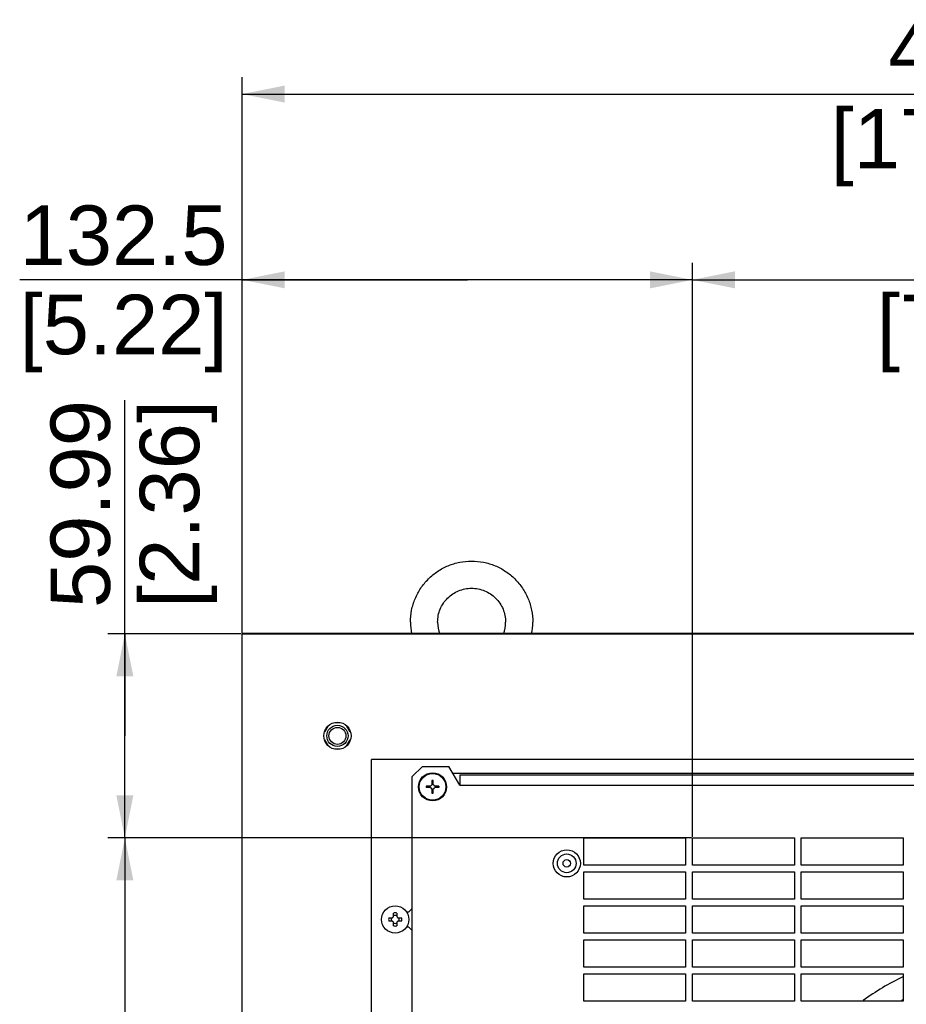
# Model space of a CAD drawing. Header units: millimetres. Extents: x 0 to 594, y 0 to 420.
# Tile 21 of 26: x 333 to 386, y 263 to 321. Entities that reach past the tile are written whole.
import ezdxf

# ---------------------------------------------------------------- set-up
doc = ezdxf.new("R2010")
doc.units = ezdxf.units.MM
doc.header["$LTSCALE"] = 32.67
doc.layers.get('0').update_dxf_attribs({"linetype": 'CONTINUOUS'})
doc.layers.add('02___PRT_ALL_AXES', color=7, linetype='CONTINUOUS')
doc.layers.add('02__ASM_ALL_AXES', color=7, linetype='CONTINUOUS')
doc.styles.get("Standard").update_dxf_attribs({"font": 'arial.ttf'})
doc.dimstyles.new('DIMSTYLE_3', dxfattribs={"dimtxt": 3.5, "dimasz": 2.5, "dimexe": 1, "dimexo": 0.0625, "dimgap": 0.875, "dimtad": 1, "dimlfac": 5, "dimdsep": 46, "dimtxsty": 'STANDARD', "dimblk": '_FILLED', "dimblk1": '_FILLED', "dimblk2": '_FILLED', "dimcen": 0.09, "dimclrt": 5, "dimazin": 2, "dimtfac": 1, "dimtofl": 0, "dimtmove": 0, "dimatfit": 3, "dimldrblk": '_FILLED', "dimfxl": 1, "dimtolj": 1, "dimarcsym": 0})

# ---------------------------------------------------------------- blocks, each defined once
blk = doc.blocks.new('_FILLED')
at = {"color": 0, "linetype": 'BYBLOCK'}
blk.add_solid([(0, 0), (-1, 0.2), (-1, -0.2)], dxfattribs=at)
blk = doc.blocks.new('*D21')
at = {"color": 2, "linetype": 'CONTINUOUS'}
for p, q in [((346.52, 285.191), (346.52, 317.883)), ((437.52, 285.191), (437.52, 317.883)), ((346.52, 316.883), (392.02, 316.883)), ((437.52, 316.883), (392.02, 316.883))]:
    blk.add_line(p, q, dxfattribs=at)
at = {"color": 2, "linetype": 'CONTINUOUS', "xscale": 2.5, "yscale": 2.5, "zscale": 2.5, "rotation": 180}
blk.add_blockref('_FILLED', (346.52, 316.883), dxfattribs=at)
at = {"color": 2, "linetype": 'CONTINUOUS', "xscale": 2.5, "yscale": 2.5, "zscale": 2.5}
blk.add_blockref('_FILLED', (437.52, 316.883), dxfattribs=at)
at = {"color": 5, "linetype": 'CONTINUOUS', "insert": (388.63, 321.258), "char_height": 3.5, "width": 14.9368, "attachment_point": 2, "line_spacing_factor": 0.9}
blk.add_mtext('455\\P[17.91]', dxfattribs=at)
blk = doc.blocks.new('*D22')
at = {"color": 2, "linetype": 'CONTINUOUS'}
for p, q in [((373.02, 273.193), (373.02, 306.955)), ((411.02, 273.193), (411.02, 306.955)), ((373.02, 305.955), (392.02, 305.955)), ((411.02, 305.955), (392.02, 305.955))]:
    blk.add_line(p, q, dxfattribs=at)
at = {"color": 2, "linetype": 'CONTINUOUS', "xscale": 2.5, "yscale": 2.5, "zscale": 2.5, "rotation": 180}
blk.add_blockref('_FILLED', (373.02, 305.955), dxfattribs=at)
at = {"color": 2, "linetype": 'CONTINUOUS', "xscale": 2.5, "yscale": 2.5, "zscale": 2.5}
blk.add_blockref('_FILLED', (411.02, 305.955), dxfattribs=at)
at = {"color": 5, "linetype": 'CONTINUOUS', "insert": (389.99, 310.33), "char_height": 3.5, "width": 12.21747, "attachment_point": 2, "line_spacing_factor": 0.9}
blk.add_mtext('190\\P[7.48]', dxfattribs=at)
blk = doc.blocks.new('*D23')
at = {"color": 2, "linetype": 'CONTINUOUS'}
for p, q in [((372.957, 273.13), (338.606, 273.13)), ((339.606, 273.13), (339.606, 251.33)), ((339.606, 229.53), (339.606, 251.33)), ((372.957, 229.53), (338.606, 229.53))]:
    blk.add_line(p, q, dxfattribs=at)
at = {"color": 2, "linetype": 'CONTINUOUS', "xscale": 2.5, "yscale": 2.5, "zscale": 2.5}
for p, rotation in [((339.606, 273.13), 90), ((339.606, 229.53), 270)]:
    blk.add_blockref('_FILLED', p, dxfattribs=dict(at, rotation=rotation))
at = {"color": 5, "linetype": 'CONTINUOUS', "insert": (335.231, 249.301), "char_height": 3.5, "width": 12.21747, "attachment_point": 2, "rotation": 90, "line_spacing_factor": 0.9}
blk.add_mtext('218\\P[8.58]', dxfattribs=at)
blk = doc.blocks.new('*D25')
at = {"color": 2, "linetype": 'CONTINUOUS'}
for p, q in [((339.606, 279.129), (339.606, 298.883)), ((346.457, 285.129), (338.606, 285.129)), ((339.606, 285.129), (339.606, 279.129)), ((339.606, 273.13), (339.606, 279.129)), ((372.957, 273.13), (338.606, 273.13))]:
    blk.add_line(p, q, dxfattribs=at)
at = {"color": 2, "linetype": 'CONTINUOUS', "xscale": 2.5, "yscale": 2.5, "zscale": 2.5}
for p, rotation in [((339.606, 285.129), 90), ((339.606, 273.13), 270)]:
    blk.add_blockref('_FILLED', p, dxfattribs=dict(at, rotation=rotation))
at = {"color": 5, "linetype": 'CONTINUOUS', "insert": (335.231, 286.652), "char_height": 3.5, "width": 12.23048, "attachment_point": 1, "rotation": 90, "line_spacing_factor": 0.9}
blk.add_mtext('59.99\\P[2.36]', dxfattribs=at)
blk = doc.blocks.new('*D26')
at = {"color": 2, "linetype": 'CONTINUOUS'}
for p, q in [((346.52, 285.191), (346.52, 306.955)), ((373.02, 273.193), (373.02, 306.955)), ((359.77, 305.955), (333.414, 305.955)), ((346.52, 305.955), (359.77, 305.955)), ((373.02, 305.955), (359.77, 305.955))]:
    blk.add_line(p, q, dxfattribs=at)
at = {"color": 2, "linetype": 'CONTINUOUS', "xscale": 2.5, "yscale": 2.5, "zscale": 2.5, "rotation": 180}
blk.add_blockref('_FILLED', (346.52, 305.955), dxfattribs=at)
at = {"color": 2, "linetype": 'CONTINUOUS', "xscale": 2.5, "yscale": 2.5, "zscale": 2.5}
blk.add_blockref('_FILLED', (373.02, 305.955), dxfattribs=at)
at = {"color": 5, "linetype": 'CONTINUOUS', "insert": (345.645, 310.33), "char_height": 3.5, "width": 12.23048, "attachment_point": 3, "line_spacing_factor": 0.9}
blk.add_mtext('132.5\\P[5.22]', dxfattribs=at)

msp = doc.modelspace()

# ---------------------------------------------------------------- linework, layer by layer
at = {"color": 7, "linetype": 'CONTINUOUS'}
for p, q in [((346.5197, 58.1668), (346.5197, 285.1287)), ((346.5197, 285.1287), (437.5197, 285.1287)), ((352.2705, 279.9003), (351.9689, 279.9003)), ((351.5591, 279.6994), (351.3665, 279.3658)), ((352.8728, 279.3658), (352.6802, 279.6994)), ((351.3665, 278.8948), (351.5591, 278.5611)), ((352.6802, 278.5611), (352.8728, 278.8948)), ((351.9689, 278.3603), (352.2705, 278.3603)), ((354.1197, 205.3303), (354.1197, 277.7303)), ((429.9197, 277.7303), (354.1197, 277.7303)), ((357.1197, 277.3303), (356.5197, 276.7303)), ((357.1197, 277.3303), (358.6846, 277.3303)), ((359.3197, 276.2303), (358.6846, 277.3303)), ((356.5197, 225.9303), (356.5197, 276.7303)), ((357.6783, 276.5029), (357.6783, 276.2474)), ((357.7611, 276.5029), (357.6783, 276.5029)), ((357.7611, 276.2474), (357.7611, 276.5029)), ((359.3197, 276.8303), (359.3197, 276.2303)), ((359.3197, 276.8303), (424.5197, 276.8303)), ((357.3471, 276.1717), (357.3471, 276.0889)), ((357.6026, 276.1717), (357.3471, 276.1717)), ((357.6026, 276.0889), (357.3471, 276.0889)), ((357.6783, 276.0132), (357.6783, 275.7577)), ((357.6783, 275.7577), (357.7611, 275.7577)), ((357.7611, 275.7577), (357.7611, 276.0132)), ((358.0923, 276.1717), (357.8368, 276.1717)), ((358.0923, 276.0889), (357.8368, 276.0889)), ((358.0923, 276.1717), (358.0923, 276.0889)), ((359.3197, 276.2303), (424.5197, 276.2303)), ((366.6197, 271.5303), (366.6197, 273.1303)), ((366.6197, 273.1303), (372.6197, 273.1303)), ((372.6197, 273.1303), (372.6197, 271.5303)), ((373.0197, 271.5303), (373.0197, 273.1303)), ((373.0197, 273.1303), (379.0197, 273.1303)), ((379.0197, 273.1303), (379.0197, 271.5303)), ((379.4197, 271.5303), (379.4197, 273.1303)), ((379.4197, 273.1303), (385.4197, 273.1303)), ((385.4197, 273.1303), (385.4197, 271.5303)), ((372.6197, 271.5303), (366.6197, 271.5303)), ((366.6197, 269.5303), (366.6197, 271.1303)), ((366.6197, 271.1303), (372.6197, 271.1303)), ((372.6197, 271.1303), (372.6197, 269.5303)), ((379.0197, 271.5303), (373.0197, 271.5303)), ((373.0197, 269.5303), (373.0197, 271.1303)), ((373.0197, 271.1303), (379.0197, 271.1303)), ((379.0197, 271.1303), (379.0197, 269.5303)), ((385.4197, 271.5303), (379.4197, 271.5303)), ((379.4197, 269.5303), (379.4197, 271.1303)), ((379.4197, 271.1303), (385.4197, 271.1303)), ((385.4197, 271.1303), (385.4197, 269.5303)), ((372.6197, 269.5303), (366.6197, 269.5303)), ((379.0197, 269.5303), (373.0197, 269.5303)), ((385.4197, 269.5303), (379.4197, 269.5303)), ((366.6197, 267.5303), (366.6197, 269.1303)), ((366.6197, 269.1303), (372.6197, 269.1303)), ((372.6197, 269.1303), (372.6197, 267.5303)), ((373.0197, 267.5303), (373.0197, 269.1303)), ((373.0197, 269.1303), (379.0197, 269.1303)), ((379.0197, 269.1303), (379.0197, 267.5303)), ((379.4197, 267.5303), (379.4197, 269.1303)), ((379.4197, 269.1303), (385.4197, 269.1303)), ((385.4197, 269.1303), (385.4197, 267.5303)), ((355.1479, 268.4333), (355.3621, 268.4333)), ((355.3621, 268.2273), (355.1479, 268.2273)), ((355.3778, 268.4586), (355.3783, 268.4716)), ((355.3783, 268.1889), (355.3778, 268.2019)), ((355.3783, 268.4716), (355.3913, 268.4721)), ((355.3913, 268.1884), (355.3783, 268.1889)), ((355.4167, 268.4878), (355.4167, 268.702)), ((355.4167, 267.9585), (355.4167, 268.1727)), ((355.6227, 268.702), (355.6227, 268.4878)), ((355.6227, 268.1727), (355.6227, 267.9585)), ((355.648, 268.4721), (355.6611, 268.4716)), ((355.6611, 268.1889), (355.648, 268.1884)), ((355.6611, 268.4716), (355.6615, 268.4586)), ((355.6615, 268.2019), (355.6611, 268.1889)), ((355.6773, 268.4333), (355.8914, 268.4333)), ((355.8914, 268.2273), (355.6773, 268.2273)), ((372.6197, 267.5303), (366.6197, 267.5303)), ((366.6197, 265.5303), (366.6197, 267.1303)), ((366.6197, 267.1303), (372.6197, 267.1303)), ((372.6197, 267.1303), (372.6197, 265.5303)), ((379.0197, 267.5303), (373.0197, 267.5303)), ((373.0197, 265.5303), (373.0197, 267.1303)), ((373.0197, 267.1303), (379.0197, 267.1303)), ((379.0197, 267.1303), (379.0197, 265.5303)), ((385.4197, 267.5303), (379.4197, 267.5303)), ((379.4197, 265.5303), (379.4197, 267.1303)), ((379.4197, 267.1303), (385.4197, 267.1303)), ((385.4197, 267.1303), (385.4197, 265.5303)), ((372.6197, 265.5303), (366.6197, 265.5303)), ((379.0197, 265.5303), (373.0197, 265.5303)), ((385.4197, 265.5303), (379.4197, 265.5303)), ((366.6197, 263.5303), (366.6197, 265.1303)), ((366.6197, 265.1303), (372.6197, 265.1303)), ((372.6197, 265.1303), (372.6197, 263.5303)), ((373.0197, 263.5303), (373.0197, 265.1303)), ((373.0197, 265.1303), (379.0197, 265.1303)), ((379.0197, 265.1303), (379.0197, 263.5303)), ((379.4197, 263.5303), (379.4197, 265.1303)), ((379.4197, 265.1303), (385.4197, 265.1303)), ((385.4197, 265.1303), (385.4197, 263.5303)), ((372.6197, 263.5303), (366.6197, 263.5303)), ((379.0197, 263.5303), (373.0197, 263.5303)), ((385.4197, 263.5303), (379.4197, 263.5303))]:
    msp.add_line(p, q, dxfattribs=at)
at = {"color": 3, "linetype": 'CONTINUOUS'}
for p, q in [((358.9197, 276.9303), (424.9197, 276.9303)), ((356.1797, 268.7803), (356.3197, 268.7803)), ((356.3197, 268.7803), (356.5197, 268.9803)), ((356.3197, 267.8803), (356.1797, 267.8803)), ((356.5197, 267.6803), (356.3197, 267.8803))]:
    msp.add_line(p, q, dxfattribs=at)
at = {"color": 7, "linetype": 'CONTINUOUS'}
for centre, radius in [((352.1197, 279.1303), 0.625), ((352.1197, 279.1303), 0.5), ((357.7197, 276.1303), 0.828), ((357.7197, 276.1303), 0.7874), ((365.6197, 271.6303), 0.8), ((365.6197, 271.6303), 0.55), ((365.6197, 271.6303), 0.22), ((355.5197, 268.3303), 0.8)]:
    msp.add_circle(centre, radius, dxfattribs=at)
for centre, radius, start, end in [((360.0072, 285.8234), 3.5875, 180.013389, 191.191995), ((359.9998, 285.8227), 1.9801, 180.003933, 200.554809), ((360.0396, 285.8227), 1.9801, 339.445162, 359.996068), ((360.0322, 285.8234), 3.5875, 348.808, 359.986611), ((357.7197, 276.1303), 0.1242, 109.471179, 160.529084), ((357.7197, 276.1303), 0.1242, 199.471179, 250.529092), ((357.7197, 276.1303), 0.1242, 19.471182, 70.529092), ((357.7197, 276.1303), 0.1242, 289.471182, 340.529084), ((355.5197, 268.3303), 0.3858, 164.514095, 195.485905), ((355.5197, 268.3303), 0.234, 153.885212, 206.114788), ((355.3478, 268.4597), 0.03, 298.355461, 358), ((355.3478, 268.2009), 0.03, 2, 61.644539), ((355.3903, 268.5021), 0.03, 272, 331.644539), ((355.3903, 268.1584), 0.03, 28.355461, 88), ((355.5197, 268.3303), 0.3858, 74.514095, 105.485905), ((355.5197, 268.3303), 0.234, 63.885212, 116.114788), ((355.6491, 268.5021), 0.03, 208.355461, 268), ((355.6491, 268.1584), 0.03, 92, 151.644539), ((355.6915, 268.4597), 0.03, 182, 241.644539), ((355.6915, 268.2009), 0.03, 118.355461, 178), ((355.5197, 268.3303), 0.234, 333.885212, 26.114788), ((355.5197, 268.3303), 0.3858, 344.514095, 15.485905), ((355.5197, 268.3303), 0.234, 243.885212, 296.114788), ((355.5197, 268.3303), 0.3858, 254.514095, 285.485905), ((392.0197, 251.3303), 15.15, 115.903882, 126.18703), ((392.0197, 251.3303), 13.95, 118.342557, 118.652201)]:
    msp.add_arc(centre, radius, start, end, dxfattribs=at)
for points, knots in [([(356.4197, 285.8226), (356.4197, 286.0572), (356.4661, 286.5278), (356.6725, 287.2055), (357.0075, 287.8302), (357.4582, 288.3775), (358.0073, 288.8266), (358.6336, 289.1603), (359.3131, 289.3657), (360.0197, 289.435), (360.7262, 289.3657), (361.4057, 289.1603), (362.032, 288.8266), (362.5811, 288.3775), (363.0319, 287.8302), (363.3669, 287.2055), (363.5732, 286.5278), (363.6197, 286.0572), (363.6197, 285.8226)], [0, 0, 0, 0, 0.062431, 0.1248692, 0.1873293, 0.2498153, 0.3123293, 0.3748694, 0.4374293, 0.5000001, 0.5625708, 0.6251308, 0.6876708, 0.7501848, 0.8126707, 0.8751308, 0.937569, 1, 1, 1, 1]), ([(358.0197, 285.8226), (358.0197, 286.0811), (358.1238, 286.6044), (358.5686, 287.2656), (359.2343, 287.7084), (360.0197, 287.8637), (360.805, 287.7084), (361.4707, 287.2656), (361.9155, 286.6044), (362.0197, 286.0811), (362.0197, 285.8226)], [0, 0, 0, 0, 0.1245708, 0.2493945, 0.3745723, 0.4999999, 0.6254275, 0.7506054, 0.8754292, 1, 1, 1, 1])]:
    msp.add_open_spline(points, degree=3, knots=knots, dxfattribs=at)
at = {"layer": '02___PRT_ALL_AXES', "color": 7, "linetype": 'CONTINUOUS'}
msp.add_circle((352.1197, 279.1303), 0.8, dxfattribs=at)
at = {"layer": '02__ASM_ALL_AXES', "color": 4, "linetype": 'CONTINUOUS'}
msp.add_line((346.5197, 285.1668), (437.5197, 285.1668), dxfattribs=at)

# ---------------------------------------------------------------- dimensions: what is measured, and where the dimension line sits
at = {"color": 2, "linetype": 'CONTINUOUS'}
for base, p1, p2, picture, middle in [((437.5197, 316.8833), (346.5197, 285.1287), (437.5197, 285.1287), '*D21', (392.0197, 316.8833)), ((373.0197, 305.9546), (346.5197, 285.1287), (373.0197, 273.1303), '*D26', (339.5294, 305.9546)), ((411.0197, 305.9546), (373.0197, 273.1303), (411.0197, 273.1303), '*D22', (392.0197, 305.9546))]:
    dim = msp.add_linear_dim(base=base, p1=p1, p2=p2, text='<>\\P[]', dimstyle='DIMSTYLE_3', dxfattribs=at)
    dim.commit()
    dim.dimension.update_dxf_attribs({"geometry": picture, "text_midpoint": middle, "dimtype": 160})
for base, p1, p2, picture, middle in [((339.6059, 285.1287), (373.0197, 273.1303), (346.5197, 285.1287), '*D25', (339.6059, 292.7673)), ((339.6059, 273.1303), (373.0197, 229.5303), (373.0197, 273.1303), '*D23', (339.6059, 251.3303))]:
    dim = msp.add_linear_dim(base=base, p1=p1, p2=p2, angle=90, text='<>\\P[]', dimstyle='DIMSTYLE_3', dxfattribs=at)
    dim.commit()
    dim.dimension.update_dxf_attribs({"geometry": picture, "text_midpoint": middle, "dimtype": 160})

doc.saveas('drawing.dxf')
